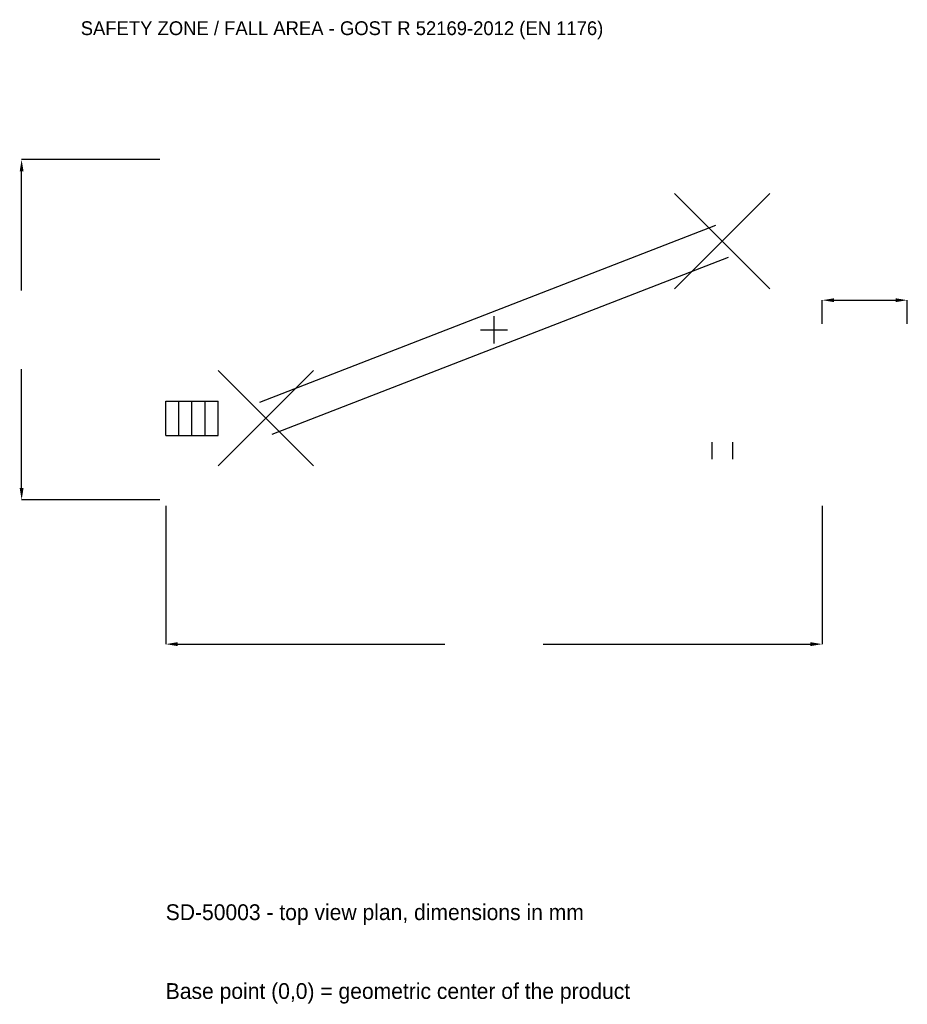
# Model space of a CAD drawing. Extents: x -10042 to 8750, y -14271 to 6560.
import ezdxf

# ---------------------------------------------------------------- set-up
doc = ezdxf.new("R2010")
doc.units = 0
for name, color, linetype in [('GP_MAF_zona_bezopasnosti', 1, 'Continuous'), ('ZSK_DANNYE', 3, 'Continuous'), ('ZSK_KONTUR', 7, 'Continuous'), ('ZSK_RAZMERY', 8, 'Continuous')]:
    doc.layers.add(name, color=color, linetype=linetype)
doc.dimstyles.new('ORION', dxfattribs={"dimtxt": 417, "dimasz": 250.2, "dimexe": 1.25, "dimexo": 125.1, "dimtad": 1, "dimcen": 2.5, "dimazin": 3, "dimtfac": 1, "dimtmove": 0, "dimatfit": 3})

# ---------------------------------------------------------------- blocks, each defined once
blk = doc.blocks.new('_CLOSEDFILLED')
at = {"color": 0, "linetype": 'BYBLOCK'}
blk.add_solid([(-1, 0.164), (0, 0), (-1, -0.164)], dxfattribs=at)
blk = doc.blocks.new('*D1')
for p, q in [((-6950, -3725.1), (-6950, -6651)), ((6950, -3725.1), (6950, -6651)), ((-6699.8, -6651), (-1042.5, -6651)), ((1042.5, -6651), (6699.8, -6651))]:
    blk.add_line(p, q)
at = {"layer": 'Defpoints'}
for p in [(-6950, -3600), (6950, -3600), (-6950, -6651)]:
    blk.add_point(p, dxfattribs=at)
at = {"layer": 'ZSK_RAZMERY', "xscale": 250.2, "yscale": 250.2, "rotation": 180}
blk.add_blockref('_CLOSEDFILLED', (-6950, -6651), dxfattribs=at)
at = {"layer": 'ZSK_RAZMERY', "xscale": 250.2, "yscale": 250.2}
blk.add_blockref('_CLOSEDFILLED', (6950, -6651), dxfattribs=at)
blk = doc.blocks.new('*D2')
for p, q in [((-7075.1, 3600), (-10001, 3600)), ((-10001, 834), (-10001, 3349.8)), ((-10001, -3349.8), (-10001, -834)), ((-7075.1, -3600), (-10001, -3600))]:
    blk.add_line(p, q)
at = {"layer": 'Defpoints'}
for p in [(-6950, 3600), (-10001, -3600), (-6950, -3600)]:
    blk.add_point(p, dxfattribs=at)
at = {"layer": 'ZSK_RAZMERY', "xscale": 250.2, "yscale": 250.2}
for p, rotation in [((-10001, 3600), 90), ((-10001, -3600), 270)]:
    blk.add_blockref('_CLOSEDFILLED', p, dxfattribs=dict(at, rotation=rotation))
blk = doc.blocks.new('*D3')
for p, q in [((6950, 125.1), (6950, 625.5)), ((7200.2, 625.5), (8499.8, 625.5)), ((8750, 125.1), (8750, 625.5))]:
    blk.add_line(p, q)
at = {"layer": 'Defpoints'}
for p in [(6950, 625.5), (6950, 0), (8750, 0)]:
    blk.add_point(p, dxfattribs=at)
at = {"layer": 'ZSK_RAZMERY', "xscale": 250.2, "yscale": 250.2, "rotation": 180}
blk.add_blockref('_CLOSEDFILLED', (6950, 625.5), dxfattribs=at)
at = {"layer": 'ZSK_RAZMERY', "xscale": 250.2, "yscale": 250.2}
blk.add_blockref('_CLOSEDFILLED', (8750, 625.5), dxfattribs=at)
blk = doc.blocks.new('B1')
at = {"layer": 'ZSK_KONTUR'}
for p, q in [((3822, 864), (5838, 2880)), ((3822, 2880), (5838, 864)), ((-4961.139, -1533.644), (4698.861, 2210.356)), ((-4698.861, -2210.356), (4961.139, 1533.644)), ((-5838, -2880), (-3822, -864)), ((-5838, -864), (-3822, -2880)), ((-6950, -1509.12), (-5838, -1509.12)), ((-6950, -2234.88), (-6950, -1509.12)), ((-6672, -2234.88), (-6672, -1509.12)), ((-6394, -2234.88), (-6394, -1509.12)), ((-6116, -2234.88), (-6116, -1509.12)), ((-5838, -2234.88), (-5838, -1509.12)), ((-6950, -2234.88), (-5838, -2234.88)), ((4612.272, -2376), (4612.272, -2738.88)), ((5047.728, -2376), (5047.728, -2738.88))]:
    blk.add_line(p, q, dxfattribs=at)
at = {"layer": 'ZSK_RAZMERY'}
for p, q in [((0, -288), (0, 288)), ((-288, 0), (288, 0))]:
    blk.add_line(p, q, dxfattribs=at)
at = {"layer": 'GP_MAF_zona_bezopasnosti', "color": 1}
blk.add_text('SAFETY ZONE / FALL AREA - GOST R 52169-2012 (EN 1176)', height=291.9, dxfattribs=at).set_placement((-8750, 6234))
at = {"layer": 'ZSK_RAZMERY'}
dim = blk.add_linear_dim(base=(-10001, -3600), p1=(-6950, -3600), p2=(-6950, 3600), angle=90, dimstyle='ORION', dxfattribs=at)
dim.commit()
dim.dimension.update_dxf_attribs({"geometry": '*D2', "text_midpoint": (-10001, 0)})
for base, p1, p2, picture, middle in [((6950, 625.5), (6950, 0), (8750, 0), '*D3', (7850, 834.625)), ((-6950, -6651), (-6950, -3600), (6950, -3600), '*D1', (0, -6651))]:
    dim = blk.add_linear_dim(base=base, p1=p1, p2=p2, dimstyle='ORION', dxfattribs=at)
    dim.commit()
    dim.dimension.update_dxf_attribs({"geometry": picture, "text_midpoint": middle})

msp = doc.modelspace()

# ---------------------------------------------------------------- block references
msp.add_blockref('B1', (0, 0))

# ---------------------------------------------------------------- texts
at = {"layer": 'ZSK_DANNYE', "color": 3}
msp.add_text('SD-50003 - top view plan, dimensions in mm', height=333.6, dxfattribs=at).set_placement((-6950, -12489))
at = {"layer": 'ZSK_DANNYE', "color": 7}
msp.add_text('Base point (0,0) = geometric center of the product', height=333.6, dxfattribs=at).set_placement((-6950, -14157))

doc.saveas('drawing.dxf')
